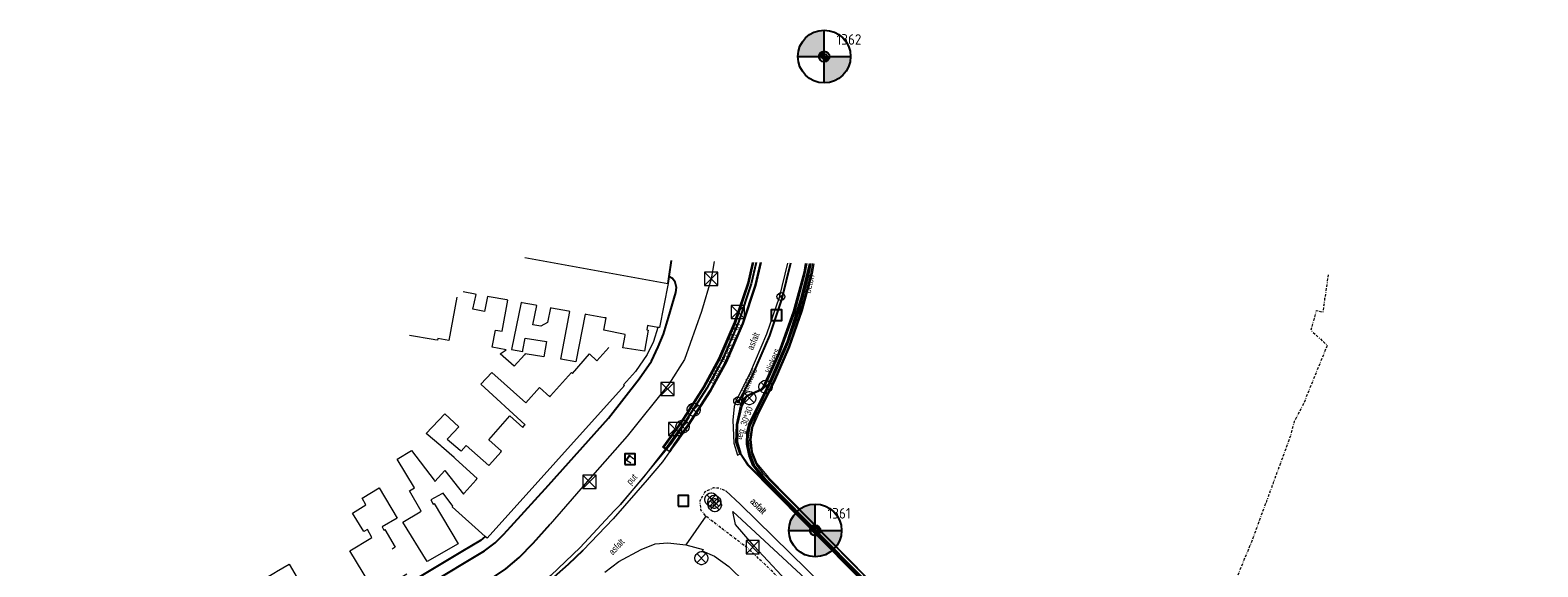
# Model space of a CAD drawing. Header units: metres. Extents: x 62183 to 64287, y 386037 to 390061.
# Tile 37 of 38: x 62206 to 62492, y 389960 to 390061. Entities that reach past the tile are written whole.
import ezdxf
from ezdxf.enums import TextEntityAlignment as Align

# ---------------------------------------------------------------- set-up
doc = ezdxf.new("R2010")
doc.units = ezdxf.units.M
doc.linetypes.add('BORDER', pattern=[1.75, 0.5, -0.25, 0.5, -0.25, 0, -0.25])
doc.layers.get('0').update_dxf_attribs({"linetype": 'CONTINUOUS'})
for name, color, linetype in [('0 @ 0.5', 7, 'CONTINUOUS'), ('0 @ 1', 7, 'CONTINUOUS'), ('0 @ 5', 7, 'CONTINUOUS'), ('623', 7, 'CONTINUOUS'), ('628', 7, 'CONTINUOUS'), ('BS-BINNENTEENLIJN-KPN', 253, 'CONTINUOUS'), ('BS-OVERIG-KPN', 253, 'CONTINUOUS'), ('BS-SCHEIDINGSLIJN-TALUDBEKL', 253, 'CONTINUOUS')]:
    doc.layers.add(name, color=color, linetype=linetype)
for name, color, linetype, lineweight in [('BS-BEBOUWING', 253, 'CONTINUOUS', 0), ('BS-BETONBAND', 253, 'BORDER', 0), ('BS-BREEKLIJN', 253, 'CONTINUOUS', 0), ('BS-Dijkpaal', 2, 'CONTINUOUS', 25), ('BS-Dijkpaalnr', 6, 'CONTINUOUS', 25), ('BS-KANT-VERHARDING', 253, 'CONTINUOUS', 0), ('BS-KRUINLIJN', 253, 'CONTINUOUS', 0), ('BS-LANTAARNPAAL-WK', 253, 'CONTINUOUS', 0), ('BS-OVERIGE-TEKSTEN', 253, 'CONTINUOUS', 0), ('BS-RASTER', 253, 'RASTER', 0), ('BS-TEENLIJN', 11, 'CONTINUOUS', 0), ('BS-VERKEERSBORD-BEHEER-WK', 253, 'CONTINUOUS', 0)]:
    doc.layers.add(name, color=color, linetype=linetype, lineweight=lineweight)
doc.layers.add('THEORETISCHE_NULLIJN', color=125, linetype='CONTINUOUS', plot=False)
doc.styles.add('ISO', font='isocp.shx', dxfattribs={"height": 2.5})
doc.linetypes.add('RASTER', pattern='A,3,-2,[200,RASTER,S=0.75,R=0,X=0,Y=0],-2,3', length=10)

# ---------------------------------------------------------------- blocks, each defined once
blk = doc.blocks.new('20', base_point=(62183.206022, 386036.879328))
at = {"layer": '628'}
blk.add_polyline3d([(62182.706022, 386036.379328, 0), (62183.706022, 386036.379328, 0), (62183.706022, 386037.379328, 0), (62182.706022, 386037.379328, 0)], close=True, dxfattribs=at)
blk = doc.blocks.new('17', base_point=(65397.449219, 405320.3125))
at = {"layer": 'BS-VERKEERSBORD-BEHEER-WK'}
blk.add_lwpolyline([(65397.292969, 405319.84375), (65397.167969, 405319.90625), (65397.042969, 405320.03125), (65396.980469, 405320.15625), (65396.949219, 405320.28125), (65396.949219, 405320.34375), (65396.980469, 405320.46875), (65397.042969, 405320.59375), (65397.167969, 405320.71875), (65397.292969, 405320.78125), (65397.417969, 405320.8125), (65397.480469, 405320.8125), (65397.605469, 405320.78125), (65397.730469, 405320.71875), (65397.855469, 405320.59375), (65397.917969, 405320.46875), (65397.949219, 405320.34375), (65397.949219, 405320.28125), (65397.917969, 405320.15625), (65397.855469, 405320.03125), (65397.730469, 405319.90625), (65397.605469, 405319.84375), (65397.480469, 405319.8125), (65397.417969, 405319.8125)], close=True, dxfattribs=at)
for points in [[(65397.792969, 405320.65625), (65397.105469, 405319.96875)], [(65397.105469, 405320.65625), (65397.792969, 405319.96875)]]:
    blk.add_lwpolyline(points, dxfattribs=at)
blk = doc.blocks.new('9', base_point=(62183.206022, 386036.879328))
at = {"layer": 'BS-LANTAARNPAAL-WK'}
blk.add_polyline3d([(62182.706022, 386036.379328, 0), (62183.706022, 386036.379328, 0), (62183.706022, 386037.379328, 0), (62182.706022, 386037.379328, 0)], close=True, dxfattribs=at)
for points in [[(62182.706022, 386036.379328, 0), (62183.706022, 386037.379328, 0)], [(62183.706022, 386036.379328, 0), (62182.706022, 386037.379328, 0)]]:
    blk.add_polyline3d(points, dxfattribs=at)
blk = doc.blocks.new('dijkpaal')
at = {"layer": 'BS-Dijkpaal'}
h = blk.add_hatch(color=256, dxfattribs=at)
h.paths.add_polyline_path([(0, 0), (0, 1, 0.414214), (-1, 0)])
h.paths.add_polyline_path([(1, 0), (0, 0), (0, -1, 0.414214)])
for p, q in [((0, -1), (0, 1)), ((-1, 0), (1, 0))]:
    blk.add_line(p, q, dxfattribs=at)
blk.add_circle((0, 0), 1, dxfattribs=at)
blk = doc.blocks.new('*U702')
at = {"layer": '0 @ 0.5', "xscale": 0.5, "yscale": 0.5, "zscale": 0.5}
blk.add_blockref('dijkpaal', (62354.594, 389966.451), dxfattribs=at)
at = {"layer": '0 @ 1'}
blk.add_blockref('dijkpaal', (62354.594, 389966.451), dxfattribs=at)
at = {"layer": '0 @ 5', "xscale": 5, "yscale": 5, "zscale": 5}
blk.add_blockref('dijkpaal', (62354.594, 389966.451), dxfattribs=at)
blk = doc.blocks.new('*U703')
at = {"layer": '0 @ 0.5', "xscale": 0.5, "yscale": 0.5, "zscale": 0.5}
blk.add_blockref('dijkpaal', (62356.299, 390056.301), dxfattribs=at)
at = {"layer": '0 @ 1'}
blk.add_blockref('dijkpaal', (62356.299, 390056.301), dxfattribs=at)
at = {"layer": '0 @ 5', "xscale": 5, "yscale": 5, "zscale": 5}
blk.add_blockref('dijkpaal', (62356.299, 390056.301), dxfattribs=at)

msp = doc.modelspace()

# ---------------------------------------------------------------- linework, layer by layer
at = {"layer": 'BS-BEBOUWING'}
for points in [[(62299.52, 390018.21), (62326.62, 390013.26)], [(62326.62, 390013.26), (62326.68, 390013.25), (62325.05, 390004.9), (62324.76, 390004.95), (62323.04, 390005.26), (62322.77, 390005.31), (62322.65, 390004.46), (62322.89, 390004.44), (62322.2, 390000.41), (62318.14, 390001.06), (62318.56, 390003.4), (62318.58, 390003.63), (62314.5, 390004.44), (62314.98, 390006.73), (62314.62, 390006.79), (62311.18, 390007.42), (62310.95, 390007.46), (62309.18, 389998.39), (62306.37, 389998.9), (62308.05, 390007.99), (62307.84, 390008.03), (62304.57, 390008.62), (62304.41, 390008.65), (62303.84, 390005.87), (62302.57, 390005.16), (62301.08, 390005.41), (62301.78, 390009.13), (62301.57, 390009.16), (62299.04, 390009.62), (62298.83, 390009.66), (62297.03, 390000.75), (62299.13, 390000.39), (62299.15, 390000.6), (62299.57, 390002.88), (62303.63, 390002.27), (62303.12, 389999.37), (62299.63, 389999.92), (62299.46, 389999.72), (62297.52, 389997.57), (62294.86, 389999.94), (62296.01, 390000.7), (62293.35, 390001.2), (62293.96, 390004.42), (62295.23, 390004.26), (62296.33, 390010.12), (62296.14, 390010.15), (62292.76, 390010.77), (62292.48, 390010.82), (62291.92, 390007.98), (62289.68, 390008.43), (62290.32, 390011.21), (62290.11, 390011.25), (62287.85, 390011.66)], [(62286.62, 390010.67), (62285.14, 390002.44), (62283.04, 390002.84), (62282.99, 390002.53), (62282.5, 390002.62), (62282.13, 390002.68), (62277.64, 390003.42)], [(62320.49, 389996.61), (62318.27, 389994.04), (62318.46, 389993.91), (62292.39, 389965), (62292.04, 389965.3), (62285.76, 389970.92), (62285.89, 389971.07), (62284.07, 389973.51), (62283.81, 389973.39), (62281.7, 389972.25), (62282.14, 389971.45), (62282.33, 389971.59), (62286.9, 389963.94), (62281, 389960.56), (62276.41, 389968.04), (62279.68, 389969.96), (62279.91, 389970.11), (62277.7, 389973.97), (62278.62, 389974.56), (62275.36, 389979.98), (62278.05, 389981.6), (62282.32, 389975.96), (62282.45, 389975.75), (62284.36, 389977.84), (62287.91, 389973.34), (62288.05, 389973.5), (62290.32, 389976.06), (62290.52, 389976.29), (62286.36, 389980.04), (62286.16, 389980.28), (62283.72, 389982.36), (62283.59, 389982.48), (62280.8, 389984.83), (62284.36, 389988.57), (62287.05, 389986.08), (62285.01, 389983.93), (62284.84, 389983.76), (62287.26, 389981.66), (62287.45, 389981.48), (62288.4, 389982.57), (62292.72, 389978.77), (62292.84, 389978.9), (62294.96, 389981.29), (62295.13, 389981.48), (62292.7, 389983.61), (62296.72, 389988.21), (62299.14, 389986), (62299.27, 389986.14), (62299.5, 389986.4), (62299.59, 389986.5), (62291.21, 389994.16), (62293.3, 389996.39), (62299.73, 389990.63), (62302.34, 389993.58), (62304.29, 389991.8), (62304.43, 389991.95), (62308.36, 389996.38), (62308.55, 389996.21), (62311.77, 389999.96), (62313.19, 389998.59), (62315.49, 390001.13)], [(62277.18, 389958.17), (62271.23, 389954.56), (62266.35, 389962.6), (62270.36, 389965.02), (62270.53, 389965.12), (62269.7, 389966.61), (62269, 389966.24), (62266.86, 389969.74), (62269.39, 389971.28), (62268.67, 389972.6), (62271.9, 389974.53), (62275.33, 389968.77), (62272.47, 389967.13), (62272.83, 389966.52), (62273.01, 389966.62), (62274.94, 389963.28), (62274.37, 389962.91)], [(62257.65, 389949.73), (62243.33, 389941.27), (62242.28, 389943.02), (62242.18, 389943.18), (62239.48, 389941.68), (62235.44, 389948.54), (62252.28, 389958.52), (62252.47, 389958.65), (62254.88, 389960.05), (62258.94, 389953.07), (62256.46, 389951.71), (62256.64, 389951.41)]]:
    msp.add_lwpolyline(points, dxfattribs=at)
at = {"layer": 'BS-BETONBAND', "flags": 128}
for points in [[(62451.83, 390014.94), (62451.42, 390011.87), (62451.17, 390010.36), (62451.1, 390009.78), (62450.8, 390007.77), (62449.56, 390008.09), (62448.55, 390004.38), (62451.66, 390001.57), (62447.52, 389991.35), (62447.49, 389991.12), (62445.41, 389987.11), (62444.69, 389984.42), (62437.44, 389964.64), (62425.37, 389935.51), (62429.58, 389928.75), (62434.56, 389920.21), (62439.02, 389913.17)], [(62380.3, 389918.33), (62373.06, 389927.08), (62360.08, 389942.76), (62350.27, 389954.51), (62346.06, 389959.08), (62341.8, 389963.06), (62333.86, 389969.14), (62332.93, 389970.39), (62332.75, 389972.04), (62333.72, 389973.81), (62335.32, 389974.57), (62336.32, 389974.51), (62337.66, 389973.96)]]:
    msp.add_lwpolyline(points, dxfattribs=at)
at = {"layer": 'BS-BINNENTEENLIJN-KPN'}
msp.add_lwpolyline([(62205.75, 389925.69), (62212.19, 389926.59), (62223.17, 389928), (62235.26, 389929.83), (62244.55, 389931.46), (62247, 389931.88), (62249.01, 389932.51), (62252.15, 389933.85), (62257.93, 389937.03), (62270.87, 389944.2), (62287, 389953.46), (62292.86, 389957.11), (62295.91, 389959.16), (62298.48, 389961.33), (62301.11, 389964.06), (62304.35, 389967.65)], dxfattribs=at)
at = {"layer": 'BS-BREEKLIJN'}
msp.add_lwpolyline([(62342.7, 390017.28), (62341.78, 390013.36), (62339.34, 390005.98), (62336.25, 389998.84), (62333.4, 389993.72), (62329.1, 389987.05), (62325.64, 389982.23), (62325.74, 389982.25)], dxfattribs=at)
at = {"layer": 'BS-KANT-VERHARDING'}
for points in [[(62344.32, 390017.25), (62343.31, 390012.89), (62340.9, 390005.62), (62337.75, 389998.32), (62334.8, 389992.93), (62330.54, 389986.32), (62328.1, 389982.85), (62326.96, 389981.37), (62325.66, 389979.47), (62322.72, 389976.06), (62316.31, 389968.68), (62310.59, 389962.74)], [(62349.34, 390017.14), (62347.73, 390010.61), (62345.38, 390003.64), (62342.14, 389996.07), (62339.52, 389990.96), (62339.24, 389989.93), (62338.96, 389987.37), (62339.18, 389983.03), (62339.87, 389980.75), (62340.35, 389980.95), (62341.73, 389978.84), (62352.3, 389968.14), (62365.14, 389955.1)], [(62354.33, 390017.03), (62353.98, 390015.14), (62352.13, 390008.11), (62349.74, 390001.23), (62346.87, 389994.6), (62343.91, 389988.75), (62342.69, 389985.94), (62342.39, 389983.69), (62342.65, 389981.36), (62343.54, 389979.17), (62345.72, 389976.48), (62353.33, 389968.79), (62364.52, 389957.42), (62373.94, 389947.92), (62377.21, 389945.16), (62384.24, 389940.04), (62386.68, 389937.91), (62387.43, 389937.1), (62402.5, 389921.58), (62410.9, 389913.01), (62416.79, 389907), (62416.33, 389906.55)], [(62319.6, 389979.24), (62318.74, 389979.78), (62319.39, 389980.7), (62320.2, 389979.98)], [(62320.2, 389979.98), (62319.39, 389980.59), (62318.82, 389979.79), (62319.6, 389979.24)], [(62326.96, 389981.37), (62326.28, 389981.9)], [(62490.38, 389824.43), (62486.57, 389829.26), (62483.05, 389833.37), (62476.81, 389840.24), (62470.05, 389847.44), (62458.02, 389860.17), (62445.31, 389873.57), (62438.36, 389880.64), (62431.87, 389885.93), (62425.76, 389889.38), (62419.1, 389893.65), (62412.89, 389898.35), (62407.37, 389903.62), (62406.21, 389904.78), (62383.45, 389928.05), (62368.45, 389943.35), (62352.99, 389959.02), (62340.33, 389971.43), (62337.66, 389973.96)], [(62333.86, 389969.14), (62330.08, 389963.75)], [(62314.72, 389958.55), (62317.37, 389960.58), (62321.62, 389962.85), (62324.22, 389963.89), (62326.62, 389964.11), (62330.08, 389963.75), (62333.33, 389962.84), (62333.14, 389962.58), (62335.47, 389961.6), (62338.21, 389959.6), (62341.29, 389956.6), (62348.42, 389948.87), (62359.23, 389936.03), (62370.15, 389923.09), (62369.21, 389922.01)]]:
    msp.add_lwpolyline(points, dxfattribs=at)
at = {"layer": 'BS-KRUINLIJN'}
for points in [[(62317.67, 389971.39), (62322.11, 389976.53), (62326.28, 389981.9)], [(62338.98, 389970.07), (62351.88, 389958.09), (62367.32, 389942.36), (62382.37, 389926.97), (62402.01, 389906.92), (62405.38, 389903.96), (62406.47, 389902.79), (62407.73, 389901.34), (62414.8, 389894.8), (62426.71, 389885.6), (62434.29, 389878.63), (62444.39, 389866.71), (62459.67, 389846.75), (62472.14, 389830.78), (62480.89, 389819.53), (62481.85, 389818.25), (62489.11, 389808.39), (62503.87, 389788.89), (62520.67, 389767.3), (62536.57, 389745.83)]]:
    msp.add_lwpolyline(points, dxfattribs=at)
at = {"layer": 'BS-OVERIG-KPN'}
for points in [[(62327.28, 390017.61), (62326.86, 390014.59), (62326.62, 390013.26)], [(62269.34, 389951.58), (62270.39, 389950.89), (62271.54, 389950.75), (62272.61, 389951.02), (62281.27, 389956.22), (62291.92, 389962.61), (62293.9, 389964.13), (62295.47, 389965.67), (62296.85, 389967.21), (62304, 389975.03), (62315.39, 389987.75), (62321.23, 389995.18), (62323.58, 389998.56), (62324.82, 390001.24), (62325.8, 390003.64), (62326.78, 390006.8), (62328.14, 390011.58), (62328.29, 390012.52), (62328.03, 390013.5), (62327.5, 390014.24), (62326.86, 390014.59)], [(62205.87, 389924.69), (62206.72, 389924.65), (62208.32, 389924.6), (62216.36, 389925.03), (62227.5, 389925.93), (62238.92, 389926.97), (62246.22, 389927.86), (62249.93, 389928.79), (62254.46, 389930.27), (62258.48, 389931.85), (62262.97, 389933.92), (62276.51, 389940.65), (62287.19, 389945.68), (62291.96, 389948.15), (62296.15, 389950.59), (62299.92, 389953.41), (62304, 389956.71), (62307.83, 389960.04), (62310.59, 389962.74)], [(62292.04, 389965.3), (62291.15, 389964.56), (62287.73, 389962.5), (62277.94, 389956.66)]]:
    msp.add_lwpolyline(points, dxfattribs=at)
at = {"layer": 'BS-RASTER', "flags": 128}
for points in [[(62325.97, 389982.26), (62329.66, 389987.44), (62333.64, 389993.66), (62336.56, 389998.95), (62339.6, 390006), (62342.04, 390013.37), (62342.95, 390017.28)], [(62416.62, 389906.91), (62410.74, 389912.86), (62402.32, 389921.44), (62387.3, 389936.96), (62386.61, 389937.69), (62384.87, 389939.29), (62377.05, 389945.02), (62375.17, 389946.52), (62373.43, 389948.19), (62365.78, 389955.93), (62353.24, 389968.63), (62346.45, 389975.5), (62344.82, 389977.14), (62343.39, 389979.04), (62342.48, 389981.26), (62342.2, 389983.61), (62342.54, 389985.96), (62343.4, 389988.24), (62346.71, 389994.72), (62349.56, 390001.35), (62351.94, 390008.2), (62353.79, 390015.21), (62354.12, 390017.04)], [(62324.76, 390004.95), (62323.96, 390002.28), (62322.73, 389999.84), (62320.49, 389996.61)], [(62330.7, 389987.95), (62327.31, 389983.01), (62317.67, 389971.4)], [(62310.02, 389963.21), (62316.46, 389970.16), (62317.67, 389971.39)], [(62310.02, 389963.21), (62304.45, 389957.93), (62300.72, 389954.9), (62295.98, 389951.5), (62289.98, 389948.09), (62278, 389942.28), (62261.53, 389934.06), (62255.88, 389931.45), (62251.96, 389930.15), (62246.74, 389928.9), (62242.66, 389928.32), (62233.61, 389927.5), (62217.55, 389925.86), (62208.59, 389925.35), (62206.67, 389925.41), (62205.75, 389925.69)]]:
    msp.add_lwpolyline(points, dxfattribs=at)
at = {"layer": 'BS-SCHEIDINGSLIJN-TALUDBEKL'}
for points in [[(62343.4, 390017.27), (62342.44, 390013.19), (62340.07, 390005.96), (62336.96, 389998.76), (62334.03, 389993.42), (62330.08, 389987.25), (62326.28, 389981.9), (62325.74, 389982.25), (62329.21, 389987.07), (62333.47, 389993.7), (62336.4, 389999.04), (62339.37, 390005.93), (62341.86, 390013.36), (62342.77, 390017.28)], [(62344.19, 390017.25), (62343.2, 390012.96), (62340.78, 390005.7), (62337.61, 389998.41), (62334.68, 389993.01), (62330.43, 389986.4), (62328, 389982.94), (62326.96, 389981.37)], [(62349.92, 390017.13), (62348.27, 390010.43), (62345.91, 390003.42), (62342.62, 389995.8), (62339.99, 389990.7), (62339.52, 389990.96)], [(62340.35, 389980.95), (62339.63, 389983.19), (62339.7, 389986.52), (62340.49, 389990), (62341.15, 389991.52), (62341.71, 389992.06), (62344.28, 389993.15), (62344.79, 389993.7), (62347.66, 390000.08), (62350.54, 390008.03), (62352.53, 390015.44), (62352.83, 390017.06)], [(62352.94, 390017.06), (62352.63, 390015.41), (62350.65, 390007.98), (62347.75, 390000.03), (62344.88, 389993.67), (62344.3, 389993.06), (62341.78, 389991.97), (62341.29, 389991.48), (62340.62, 389989.98), (62339.82, 389986.5), (62339.8, 389983.18), (62340.45, 389981.03), (62341.85, 389978.92), (62352.4, 389968.19), (62365.21, 389955.18), (62373.19, 389947.12), (62375.45, 389944.94), (62376.86, 389943.9), (62383.72, 389938.87), (62384.78, 389938.04), (62386.89, 389935.92), (62387.51, 389935.03)], [(62353.71, 390017.04), (62353.37, 390015.24), (62351.53, 390008.27), (62349.25, 390001.74), (62346.33, 389994.9), (62343.3, 389988.96), (62342.11, 389986.15), (62341.76, 389983.74), (62342.04, 389981.28), (62342.97, 389978.89), (62345.3, 389976.02), (62352.77, 389968.44), (62365.52, 389955.51), (62373.5, 389947.44), (62375.15, 389945.94), (62377.18, 389944.36), (62384.01, 389939.32), (62385.14, 389938.42), (62387.03, 389936.57), (62388.18, 389935.34), (62402.02, 389921.06), (62410.18, 389912.81), (62416.33, 389906.55)], [(62365.52, 389955.51), (62352.73, 389968.41), (62345.23, 389975.98), (62342.93, 389978.85), (62341.98, 389981.26), (62341.7, 389983.73), (62342.05, 389986.19), (62343.29, 389989.01), (62346.27, 389994.92), (62349.25, 390001.74)]]:
    msp.add_lwpolyline(points, dxfattribs=at)
at = {"layer": 'BS-TEENLIJN'}
for points in [[(62335.43, 390017.44), (62334.87, 390014.15), (62333.05, 390007.96), (62329.78, 389998.85), (62326.84, 389994.21), (62318.93, 389984.32), (62311.42, 389975.82), (62304.35, 389967.65)], [(62397.38, 389896.72), (62396.45, 389897.43), (62392.39, 389903.11), (62386.47, 389911.16), (62382.55, 389916.39), (62373.63, 389927.7), (62362.4, 389940.78), (62350.81, 389955.11), (62343.01, 389963.47), (62339.5, 389967.61), (62338.98, 389970.07)]]:
    msp.add_lwpolyline(points, dxfattribs=at)
at = {"layer": 'THEORETISCHE_NULLIJN'}
msp.add_lwpolyline([(62367.73, 389953.09), (62353.26, 389967.8), (62344.38, 389976.63), (62342.83, 389978.69), (62342.04, 389980.68), (62341.64, 389982.78), (62341.71, 389985.07), (62342.14, 389986.77), (62343.12, 389988.8), (62345.65, 389993.84), (62348.33, 390000), (62349.33, 390002.3), (62351.91, 390010.43), (62353.55, 390017.05)], dxfattribs=at)

# ---------------------------------------------------------------- block references
for name in ['*U703', '*U702']:
    msp.add_blockref(name, (0, 0))
at = {"layer": '623', "xscale": 1.5, "yscale": 1.5, "zscale": 1.5}
for p in [(62348.09, 390010.79), (62339.88, 389991.01)]:
    msp.add_blockref('17', p, dxfattribs=at)
at = {"layer": '628', "xscale": 2, "yscale": 2, "zscale": 2}
for p in [(62347.26, 390007.25), (62319.48, 389979.95), (62329.59, 389972.07)]:
    msp.add_blockref('20', p, dxfattribs=at)
at = {"layer": 'BS-LANTAARNPAAL-WK', "xscale": 2.5, "yscale": 2.5, "zscale": 2.5}
for p in [(62334.87, 390014.15), (62339.9, 390007.88), (62326.6, 389993.26), (62328.04, 389985.69), (62311.79, 389975.67), (62342.73, 389963.27)]:
    msp.add_blockref('9', p, dxfattribs=at)
at = {"layer": 'BS-VERKEERSBORD-BEHEER-WK', "xscale": 2.5, "yscale": 2.5, "zscale": 2.5}
for p in [(62345.16, 389993.69), (62342.1, 389991.54), (62331.55, 389989.34), (62329.44, 389986.13), (62334.89, 389972.32), (62335.45, 389971.89), (62335.55, 389971.23), (62333.01, 389961.2)]:
    msp.add_blockref('17', p, dxfattribs=at)

# ---------------------------------------------------------------- texts
at = {"layer": 'BS-Dijkpaalnr', "style": 'ISO'}
for s, p in [('1362', (62358.64, 390058.54)), ('1361', (62356.93, 389968.7))]:
    msp.add_text(s, height=2, dxfattribs=at).set_placement(p)
at = {"layer": 'BS-OVERIGE-TEKSTEN', "width": 0.68}
for s, rotation, p in [('beton', 77.8056, (62353.45, 390013.2)), ('tegels 30*30', 64.9007, (62338.72, 390001.93)), ('asfalt', 66.8517, (62342.82, 390002.34)), ('klinkers', 69.0957, (62346.48, 389998.62)), ('beton', 63.5174, (62335.55, 389995.99)), ('klinkers', 66.4828, (62342.05, 389994.96)), ('teg. 30*30', 69.9104, (62341.28, 389986.77)), ('put', 47.54, (62319.94, 389976.03)), ('asfalt', 315.5598, (62343.81, 389971.11)), ('asfalt', 315.5598, (62343.85, 389971.07)), ('asfalt', 46.8225, (62316.9, 389963.38))]:
    msp.add_text(s, height=1.25, rotation=rotation, dxfattribs=at).set_placement(p, align=Align.MIDDLE)

doc.saveas('drawing.dxf')
